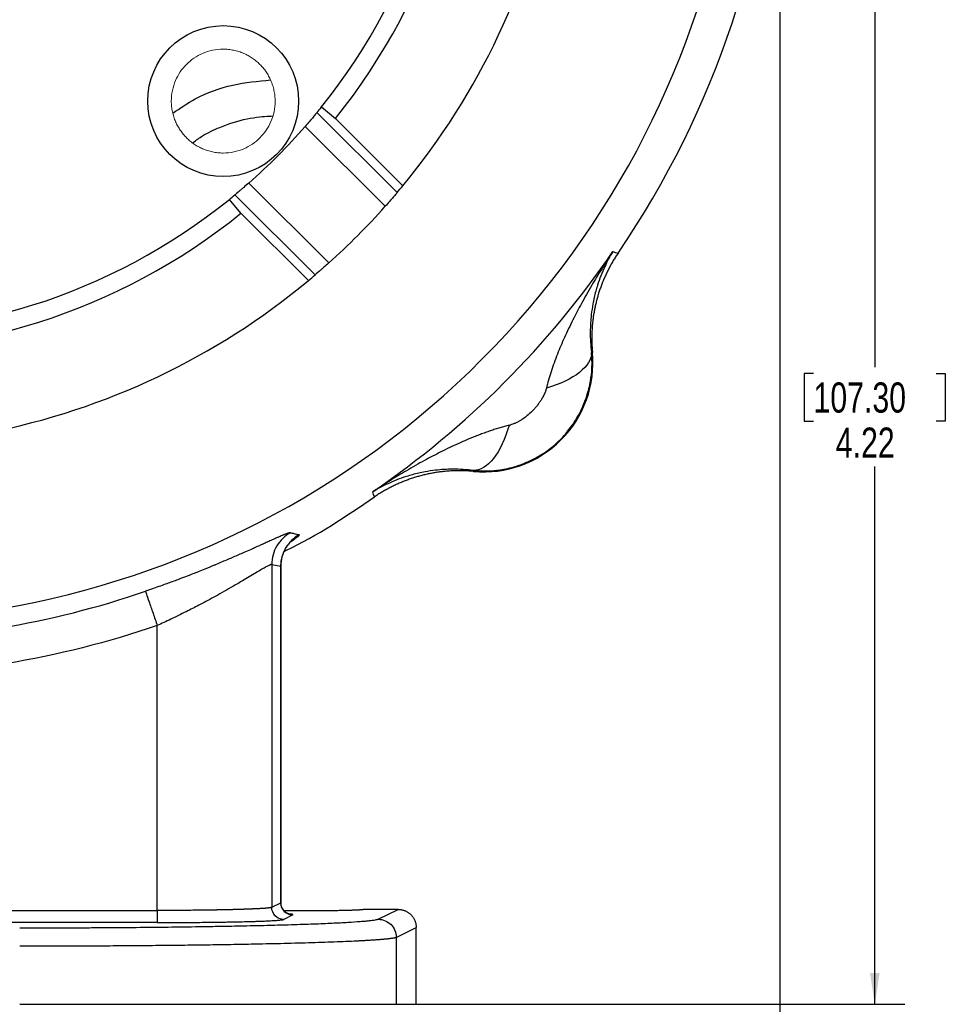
# Model space of a CAD drawing. Header units: inches. Extents: x 0.3 to 34.1, y 0.2 to 21.7.
# Tile 9 of 26: x 8 to 11.9, y 5.1 to 9.2. Entities that reach past the tile are written whole.
import ezdxf

# ---------------------------------------------------------------- set-up
doc = ezdxf.new("R2010")
doc.units = ezdxf.units.IN
doc.header["$MEASUREMENT"] = 0
doc.layers.add('SLD-0', color=7, linetype='Continuous', lineweight=25)
doc.styles.add('SLDTEXTSTYLE0', font='TXT', dxfattribs={"width": 0.75})
doc.dimstyles.new('SLDDIMSTYLE0', dxfattribs={"dimtxt": 0.125, "dimasz": 0.13, "dimexe": 0, "dimexo": 0.0625, "dimgap": 0.03125, "dimtad": 0, "dimtih": 1, "dimtoh": 1, "dimlfac": 0.8, "dimrnd": 1e-09, "dimzin": 12, "dimdsep": 46, "dimtxsty": 'SLDTEXTSTYLE0', "dimsah": 1, "dimcen": 0.09, "dimadec": 0, "dimazin": 3, "dimtfac": 1, "dimtofl": 0, "dimtmove": 0, "dimatfit": 3, "dimfxl": 1, "dimfrac": 2, "dimtolj": 1, "dimtzin": 12, "dimarcsym": 0})

# ---------------------------------------------------------------- blocks, each defined once
blk = doc.blocks.new('_D')
at = {"layer": 'SLD-0'}
for p, q in [((11.1828, 10.3145), (11.1828, 2.0702)), ((5.7703, 5.5582), (5.7703, 2.0702)), ((8.4951, 2.3752), (8.4571, 2.3752)), ((8.4571, 2.3752), (8.4571, 2.1768)), ((9.0031, 2.3752), (9.0412, 2.3752)), ((9.0412, 2.3752), (9.0412, 2.1768)), ((5.7703, 2.1952), (8.3474, 2.1952)), ((8.4571, 2.1768), (8.4951, 2.1768)), ((9.0412, 2.1768), (9.0031, 2.1768)), ((11.1828, 2.1952), (9.1508, 2.1952))]:
    blk.add_line(p, q, dxfattribs=at)
for points in [[(5.7703, 2.1952), (5.9003, 2.1752), (5.9003, 2.2152)], [(11.1828, 2.1952), (11.0528, 2.2152), (11.0528, 2.1752)]]:
    blk.add_solid(points, dxfattribs=at)
at = {"layer": 'SLD-0', "char_height": 0.125, "attachment_point": 1, "style": 'SLDTEXTSTYLE0'}
for s, insert in [('109.98', (8.4951, 2.3379)), ('4.33', (8.5875, 2.1509))]:
    blk.add_mtext(s, dxfattribs=dict(at, insert=insert))
blk = doc.blocks.new('_D_2')
at = {"layer": 'SLD-0'}
for p, q in [((5.7703, 5.5582), (5.7703, 2.5426)), ((9.6765, 5.0338), (9.6765, 2.5426)), ((7.6176, 2.8477), (7.5796, 2.8477)), ((7.5796, 2.8477), (7.5796, 2.6492)), ((8.0333, 2.8477), (8.0714, 2.8477)), ((8.0714, 2.8477), (8.0714, 2.6492)), ((5.7703, 2.6676), (7.4699, 2.6676)), ((9.6765, 2.6676), (8.181, 2.6676)), ((7.5796, 2.6492), (7.6176, 2.6492)), ((8.0714, 2.6492), (8.0333, 2.6492))]:
    blk.add_line(p, q, dxfattribs=at)
for points in [[(5.7703, 2.6676), (5.9003, 2.6476), (5.9003, 2.6876)], [(9.6765, 2.6676), (9.5465, 2.6876), (9.5465, 2.6476)]]:
    blk.add_solid(points, dxfattribs=at)
at = {"layer": 'SLD-0', "char_height": 0.125, "attachment_point": 1, "style": 'SLDTEXTSTYLE0'}
for s, insert in [('79.38', (7.6176, 2.8104)), ('3.13', (7.6638, 2.6233))]:
    blk.add_mtext(s, dxfattribs=dict(at, insert=insert))
blk = doc.blocks.new('_D_5')
at = {"layer": 'SLD-0'}
for p, q in [((8.5547, 10.3645), (11.7015, 10.3645)), ((11.5765, 10.3645), (11.5765, 7.7218)), ((11.3225, 7.6964), (11.2844, 7.6964)), ((11.2844, 7.6964), (11.2844, 7.498)), ((11.8305, 7.6964), (11.8686, 7.6964)), ((11.8686, 7.6964), (11.8686, 7.498)), ((11.2844, 7.498), (11.3225, 7.498)), ((11.8686, 7.498), (11.8305, 7.498)), ((11.5765, 5.0838), (11.5765, 7.3109)), ((9.6443, 5.0838), (11.7015, 5.0838))]:
    blk.add_line(p, q, dxfattribs=at)
for points in [[(11.5765, 10.3645), (11.5565, 10.2345), (11.5965, 10.2345)], [(11.5765, 5.0838), (11.5965, 5.2138), (11.5565, 5.2138)]]:
    blk.add_solid(points, dxfattribs=at)
at = {"layer": 'SLD-0', "char_height": 0.125, "attachment_point": 1, "style": 'SLDTEXTSTYLE0'}
for s, insert in [('107.30', (11.3225, 7.6591)), ('4.22', (11.4149, 7.4721))]:
    blk.add_mtext(s, dxfattribs=dict(at, insert=insert))

msp = doc.modelspace()

# ---------------------------------------------------------------- linework, layer by layer
at = {"color": 7, "linetype": 'Continuous', "lineweight": 25}
for p, q in [((9.2652, 8.7765), (9.5975, 8.445)), ((9.2841, 8.7997), (9.3417, 8.7516)), ((9.621, 8.473), (9.3417, 8.7516)), ((9.2168, 8.7193), (9.5484, 8.3885)), ((8.9828, 8.4847), (9.3144, 8.1539)), ((8.9508, 8.3597), (8.9025, 8.4171)), ((8.9257, 8.4361), (9.258, 8.1047)), ((8.9508, 8.3597), (9.2301, 8.0811)), ((10.4912, 8.2006), (10.5017, 8.1974)), ((10.5017, 8.1974), (10.5127, 8.1941)), ((10.4028, 7.7832), (10.4067, 7.7829)), ((9.9144, 7.2906), (9.9142, 7.2946)), ((9.4999, 7.1956), (9.4967, 7.2062)), ((9.5033, 7.1847), (9.4999, 7.1956)), ((9.0782, 6.9053), (9.0782, 5.4853)), ((9.0782, 6.9053), (9.1153, 6.8975)), ((9.1153, 6.8975), (9.1153, 5.5038)), ((9.1159, 5.4989), (9.1159, 6.9011)), ((8.6038, 5.4722), (8.6038, 6.6524)), ((7.0923, 5.4722), (8.6038, 5.4722)), ((9.0782, 5.4853), (9.1153, 5.5038)), ((9.2078, 5.4702), (9.1297, 5.4706)), ((9.4622, 5.4769), (9.4622, 5.4771)), ((9.6015, 5.4769), (9.4622, 5.4769)), ((9.5194, 5.4359), (9.6015, 5.4769)), ((9.1652, 5.4538), (9.1281, 5.4353)), ((8.6038, 5.4223), (7.0923, 5.4223)), ((9.5943, 5.3609), (9.6765, 5.402)), ((9.6765, 5.0838), (9.6765, 5.402)), ((9.5943, 5.3609), (9.5943, 5.0838)), ((9.5943, 5.0838), (9.6765, 5.0838))]:
    msp.add_line(p, q, dxfattribs=at)
at = {"color": 8, "linetype": 'Continuous', "lineweight": 25}
for p, q in [((9.1153, 6.8975), (9.1134, 6.8949)), ((9.1153, 5.5038), (9.1145, 5.5045))]:
    msp.add_line(p, q, dxfattribs=at)
at = {"color": 7, "linetype": 'Continuous', "lineweight": 25}
for centre, radius in [((7.3328, 10.3645), 1.2506), ((8.8771, 8.8241), 0.3125)]:
    msp.add_circle(centre, radius, dxfattribs=at)
for centre, radius, start, end in [((7.3328, 10.3645), 2.5762, 321.239, 128.9052), ((7.3328, 10.3645), 2.5013, 321.2734, 128.8708), ((7.3328, 10.3645), 3.85, 325.6839, 28.6205), ((7.3328, 10.3645), 2.5763, 141.239, 308.9052), ((7.3328, 10.3645), 2.5013, 141.2734, 308.8708), ((7.3328, 10.3645), 2.9688, 320.4211, 349.0737), ((7.3328, 10.3645), 2.5013, 320.5866, 321.2734), ((7.3328, 10.3645), 2.5013, 311.2748, 318.8694), ((7.3328, 10.3645), 2.9688, 319.7161, 320.4211), ((7.3328, 10.3645), 2.5013, 308.8708, 309.5576), ((7.3328, 10.3645), 2.9688, 311.8735, 318.2707), ((7.3328, 10.3645), 3.8286, 304.4163, 325.5837), ((7.3328, 10.3645), 2.9688, 281.0705, 309.7231), ((7.3328, 10.3645), 2.9688, 309.7231, 310.4281), ((9.957, 7.7403), 0.4517, 264.581, 5.4189), ((7.3328, 10.3645), 3.7738, 270, 288.9009)]:
    msp.add_arc(centre, radius, start, end, dxfattribs=at)
at = {"color": 8, "linetype": 'Continuous', "lineweight": 25}
msp.add_arc((7.3328, 10.3645), 3.6954, 244.523, 25.6212, dxfattribs=at)
at = {"color": 144, "linetype": 'Continuous', "lineweight": 18}
for points, knots in [([(8.7253, 8.6719), (8.7229, 8.6743), (8.7182, 8.6792), (8.7115, 8.6868), (8.7052, 8.6948), (8.6994, 8.703), (8.6939, 8.7114), (8.6888, 8.7202), (8.6841, 8.7292), (8.6782, 8.7419), (8.6719, 8.7587), (8.6663, 8.7798), (8.6629, 8.8016), (8.6613, 8.8312), (8.6651, 8.8679), (8.6781, 8.9089), (8.698, 8.9455), (8.724, 8.9768), (8.7553, 9.0029), (8.7918, 9.0229), (8.8328, 9.036), (8.8695, 9.0398), (8.899, 9.0384), (8.9208, 9.035), (8.942, 9.0295), (8.962, 9.022), (8.9807, 9.0129), (8.9979, 9.0023), (9.0142, 8.9903), (9.024, 8.981), (9.029, 8.9763)], [0, 0, 0, 0, 0.0151262, 0.0301528, 0.0451132, 0.0600408, 0.0749697, 0.0899336, 0.1049662, 0.1201006, 0.1522581, 0.184454, 0.2172957, 0.2501767, 0.3158115, 0.3800824, 0.44003, 0.5000162, 0.5599638, 0.6199501, 0.684221, 0.7498558, 0.7826975, 0.8155785, 0.847736, 0.8799319, 0.9100768, 0.9399564, 0.9698408, 1, 1, 1, 1]), ([(9.029, 8.9763), (9.0313, 8.9739), (9.0361, 8.969), (9.0427, 8.9614), (9.049, 8.9534), (9.0549, 8.9452), (9.0604, 8.9368), (9.0654, 8.928), (9.0701, 8.919), (9.076, 8.9063), (9.0823, 8.8895), (9.0879, 8.8683), (9.0913, 8.8466), (9.0929, 8.817), (9.0891, 8.7803), (9.0762, 8.7393), (9.0562, 8.7027), (9.0302, 8.6714), (8.9989, 8.6453), (8.9624, 8.6253), (8.9215, 8.6122), (8.8848, 8.6083), (8.8552, 8.6098), (8.8334, 8.6132), (8.8122, 8.6187), (8.7923, 8.6262), (8.7736, 8.6353), (8.7563, 8.6458), (8.74, 8.6579), (8.7302, 8.6672), (8.7253, 8.6719)], [0, 0, 0, 0, 0.015126, 0.030153, 0.045113, 0.060041, 0.07497, 0.089934, 0.104966, 0.120101, 0.152258, 0.184454, 0.217296, 0.250177, 0.315812, 0.380082, 0.44003, 0.500016, 0.559964, 0.61995, 0.684221, 0.749856, 0.782698, 0.815578, 0.847736, 0.879932, 0.910077, 0.939956, 0.969841, 1, 1, 1, 1])]:
    msp.add_open_spline(points, degree=3, knots=knots, dxfattribs=at)
at = {"color": 8, "linetype": 'Continuous', "lineweight": 25}
for points, knots in [([(8.6685, 8.7744), (8.6988, 8.7951), (8.7748, 8.8471), (8.9132, 8.8963), (9.0206, 8.9067), (9.0729, 8.9118)], [0, 0, 0, 0, 0.254353, 0.6363344, 1, 1, 1, 1]), ([(9.1921, 7.0285), (9.1925, 7.0275), (9.1933, 7.0257), (9.1796, 7.0148), (9.1664, 7.0053), (9.1559, 6.9986), (9.1555, 6.9984)], [0, 0, 0, 0, 0.327798, 0.675172, 0.987359, 1, 1, 1, 1])]:
    msp.add_open_spline(points, degree=3, knots=knots, dxfattribs=at)
at = {"color": 7, "linetype": 'Continuous', "lineweight": 25}
for points, knots in [([(9.2652, 8.7765), (9.2647, 8.7758), (9.2631, 8.7739), (9.2591, 8.7691), (9.2576, 8.7672), (9.254, 8.7629), (9.252, 8.7605), (9.241, 8.7474), (9.2291, 8.7334), (9.2168, 8.7193)], [0, 0, 0, 0, 0.25, 0.25, 0.375, 0.375, 0.5, 0.5, 1, 1, 1, 1]), ([(8.7527, 8.6533), (8.7655, 8.6625), (8.7999, 8.6873), (8.8743, 8.722), (8.9543, 8.7479), (9.0239, 8.7592), (9.0595, 8.7618), (9.0774, 8.7624), (9.082, 8.7626)], [0, 0, 0, 0, 0.133969, 0.361343, 0.695765, 0.847449, 0.96076, 1, 1, 1, 1]), ([(8.9828, 8.4847), (8.9758, 8.4785), (8.9688, 8.4725), (8.9589, 8.464), (8.9558, 8.4613), (8.9498, 8.4562), (8.9469, 8.4538), (8.9338, 8.4428), (8.927, 8.4371), (8.9257, 8.4361)], [0, 0, 0, 0, 0.25, 0.25, 0.375, 0.375, 0.5, 0.5, 1, 1, 1, 1]), ([(9.5975, 8.445), (9.597, 8.4444), (9.5953, 8.4425), (9.5913, 8.4377), (9.5898, 8.4359), (9.5861, 8.4317), (9.5841, 8.4293), (9.5729, 8.4163), (9.5608, 8.4025), (9.5484, 8.3885)], [0, 0, 0, 0, 0.25, 0.25, 0.375, 0.375, 0.5, 0.5, 1, 1, 1, 1]), ([(10.4912, 8.2006), (10.4852, 8.1916), (10.4742, 8.1749), (10.4594, 8.1518), (10.4429, 8.1256), (10.4246, 8.0959), (10.3958, 8.0477), (10.3627, 7.9894), (10.3248, 7.9174), (10.2914, 7.8476), (10.2658, 7.7874), (10.2478, 7.7399), (10.2355, 7.7041), (10.2248, 7.6696), (10.2189, 7.6468), (10.2161, 7.6357)], [0, 0, 0, 0, 0.05204, 0.095877, 0.131511, 0.200819, 0.262906, 0.400576, 0.521414, 0.651572, 0.768729, 0.831202, 0.890559, 0.946818, 1, 1, 1, 1]), ([(10.4912, 8.2006), (10.4789, 8.1808), (10.4678, 8.16), (10.4462, 8.1139), (10.4362, 8.0882), (10.4225, 8.0449), (10.4179, 8.0279), (10.412, 8.0017), (10.4102, 7.9929), (10.4059, 7.9698), (10.4038, 7.9554), (10.3994, 7.9172), (10.3979, 7.8929), (10.3976, 7.8404), (10.3992, 7.812), (10.4028, 7.7832)], [-1.669903, -1.669903, -1.669903, -1.669903, -1.37767, -1.37767, -1.04369, -1.04369, -0.834952, -0.834952, -0.730583, -0.730583, -0.563592, -0.563592, -0.296408, -0.296408, 0, 0, 0, 0]), ([(10.5127, 8.1941), (10.5093, 8.1891), (10.5026, 8.1791), (10.4931, 8.1637), (10.4841, 8.1481), (10.4754, 8.1322), (10.4673, 8.1161), (10.4596, 8.0998), (10.4524, 8.0833), (10.4456, 8.0665), (10.4394, 8.0496), (10.4336, 8.0325), (10.4284, 8.0152), (10.4236, 7.9978), (10.4194, 7.9802), (10.4156, 7.9626), (10.4124, 7.9448), (10.4097, 7.927), (10.4075, 7.9091), (10.4058, 7.8911), (10.4047, 7.8731), (10.404, 7.855), (10.4039, 7.837), (10.4043, 7.8189), (10.4052, 7.8009), (10.4062, 7.7889), (10.4067, 7.7829)], [0, 0, 0, 0, 0.041668, 0.083337, 0.125005, 0.166674, 0.208344, 0.250013, 0.291682, 0.33335, 0.375017, 0.416682, 0.458345, 0.500008, 0.541671, 0.583334, 0.624999, 0.666665, 0.708332, 0.749999, 0.791667, 0.833335, 0.875002, 0.916668, 0.958334, 1, 1, 1, 1]), ([(9.3144, 8.1539), (9.3074, 8.1477), (9.3006, 8.1416), (9.2908, 8.133), (9.2877, 8.1303), (9.2818, 8.1251), (9.2789, 8.1226), (9.266, 8.1114), (9.2593, 8.1057), (9.258, 8.1047)], [0, 0, 0, 0, 0.25, 0.25, 0.375, 0.375, 0.5, 0.5, 1, 1, 1, 1]), ([(9.9579, 7.2923), (9.9626, 7.2924), (9.974, 7.2924), (9.9937, 7.2935), (10.0188, 7.296), (10.0492, 7.3011), (10.0847, 7.3098), (10.1249, 7.3236), (10.1689, 7.3438), (10.2156, 7.3721), (10.2629, 7.4097), (10.3078, 7.4582), (10.3477, 7.5173), (10.3781, 7.5826), (10.3965, 7.6461), (10.4042, 7.6993), (10.4054, 7.739), (10.4044, 7.7655), (10.4032, 7.7787), (10.4028, 7.7832)], [0, 0, 0, 0, 0.019315, 0.04585, 0.079731, 0.121054, 0.17, 0.22681, 0.291579, 0.364339, 0.445075, 0.533154, 0.6283, 0.73006, 0.821087, 0.893011, 0.946297, 0.981636, 1, 1, 1, 1]), ([(10.4028, 7.7832), (10.4036, 7.7558), (10.3861, 7.7267), (10.3202, 7.6747), (10.2718, 7.6517), (10.2161, 7.6357)], [0, 0, 0, 0, 0.5, 0.5, 1, 1, 1, 1]), ([(10.2161, 7.6357), (10.2155, 7.6334), (10.2143, 7.6287), (10.2118, 7.6217), (10.209, 7.6145), (10.2056, 7.6071), (10.2018, 7.5995), (10.1967, 7.5905), (10.1901, 7.58), (10.1817, 7.5683), (10.1725, 7.5567), (10.1593, 7.5418), (10.1412, 7.5246), (10.1217, 7.5098), (10.1058, 7.4998), (10.0943, 7.4935), (10.083, 7.4882), (10.0755, 7.4855), (10.0718, 7.4842)], [0, 0, 0, 0, 0.034106, 0.069301, 0.105715, 0.143465, 0.182656, 0.22338, 0.287438, 0.353577, 0.421831, 0.490334, 0.627608, 0.763106, 0.826478, 0.886876, 0.944602, 1, 1, 1, 1]), ([(10.0616, 7.4812), (10.0554, 7.4797), (10.0426, 7.4764), (10.0234, 7.471), (10.0037, 7.4651), (9.9836, 7.4585), (9.9631, 7.4514), (9.9421, 7.4437), (9.9048, 7.4294), (9.8498, 7.4059), (9.78, 7.3725), (9.7079, 7.3346), (9.6496, 7.3015), (9.6014, 7.2728), (9.568, 7.2522), (9.5327, 7.2298), (9.5098, 7.2147), (9.4967, 7.2062)], [0, 0, 0, 0, 0.030015, 0.061031, 0.093053, 0.126085, 0.160131, 0.195194, 0.231277, 0.34843, 0.47859, 0.599424, 0.737096, 0.79918, 0.868491, 0.925015, 1, 1, 1, 1]), ([(10.0616, 7.4812), (10.0456, 7.4256), (9.9998, 7.329), (9.9415, 7.2938), (9.9142, 7.2946)], [0, 0, 0, 0, 0.5, 0.9999998, 0.9999998, 0.9999998, 0.9999998]), ([(10.0718, 7.4842), (10.0701, 7.4836), (10.0667, 7.4825), (10.0633, 7.4817), (10.0616, 7.4812)], [0, 0, 0, 0, 0.50893, 1, 1, 1, 1]), ([(9.9142, 7.2946), (9.8853, 7.2981), (9.8569, 7.2997), (9.8044, 7.2995), (9.7802, 7.298), (9.7419, 7.2936), (9.7275, 7.2914), (9.7044, 7.2872), (9.6956, 7.2854), (9.6695, 7.2794), (9.6524, 7.2748), (9.6091, 7.2612), (9.5834, 7.2511), (9.5373, 7.2296), (9.5166, 7.2184), (9.4967, 7.2062)], [-0.001686, -0.001686, -0.001686, -0.001686, 0.294721, 0.294721, 0.561906, 0.561906, 0.728896, 0.728896, 0.833265, 0.833265, 1.042003, 1.042003, 1.375984, 1.375984, 1.668217, 1.668217, 1.668217, 1.668217]), ([(9.9144, 7.2906), (9.9084, 7.2911), (9.8964, 7.2921), (9.8784, 7.293), (9.8603, 7.2934), (9.8423, 7.2933), (9.8242, 7.2927), (9.8062, 7.2915), (9.7883, 7.2898), (9.7703, 7.2876), (9.7525, 7.2849), (9.7347, 7.2817), (9.7171, 7.278), (9.6995, 7.2737), (9.6821, 7.269), (9.6649, 7.2637), (9.6478, 7.2579), (9.6308, 7.2517), (9.6141, 7.2449), (9.5975, 7.2377), (9.5812, 7.23), (9.5651, 7.2219), (9.5492, 7.2133), (9.5336, 7.2042), (9.5183, 7.1947), (9.5083, 7.188), (9.5033, 7.1847)], [0, 0, 0, 0, 0.041666, 0.083332, 0.124998, 0.166665, 0.208333, 0.250001, 0.291668, 0.333335, 0.375001, 0.416666, 0.458329, 0.499992, 0.541655, 0.583318, 0.624984, 0.66665, 0.708318, 0.749987, 0.791656, 0.833326, 0.874995, 0.916663, 0.958332, 1, 1, 1, 1]), ([(9.9142, 7.2946), (9.919, 7.2941), (9.9286, 7.2932), (9.9432, 7.2925), (9.953, 7.2924), (9.9579, 7.2923)], [0, 0, 0, 0, 0.330677, 0.664007, 1, 1, 1, 1]), ([(9.1306, 6.9606), (9.1334, 6.9619), (9.265, 7.0226), (9.3854, 7.1045), (9.5033, 7.1847)], [0, 0, 0, 0, 0.021248, 1, 1, 1, 1]), ([(9.1559, 7.0367), (9.1557, 7.0368), (9.1551, 7.0369), (9.1537, 7.0367), (9.1516, 7.0363), (9.1487, 7.0355), (9.1454, 7.0345), (9.142, 7.0333), (9.1381, 7.0319), (9.1309, 7.029), (9.1211, 7.025), (9.1085, 7.0196), (9.0974, 7.0148), (9.0846, 7.0091), (9.0702, 7.0026), (9.0575, 6.9969), (9.0475, 6.9923), (9.042, 6.9898), (9.0342, 6.9862), (9.0216, 6.9806), (9.0052, 6.9732), (8.985, 6.9643), (8.9579, 6.9524), (8.9192, 6.9356), (8.8806, 6.9191), (8.8526, 6.9072), (8.8363, 6.9003), (8.8251, 6.8956), (8.8135, 6.8908), (8.7967, 6.884), (8.7756, 6.8755), (8.7485, 6.8649), (8.7206, 6.8541), (8.692, 6.8433), (8.6663, 6.8337), (8.6423, 6.825), (8.6162, 6.8155), (8.5868, 6.8051), (8.5661, 6.798), (8.5553, 6.7942)], [0, 0, 0, 0, 0.014823, 0.031678, 0.050879, 0.072901, 0.093518, 0.109545, 0.126326, 0.146003, 0.200517, 0.226387, 0.25484, 0.288326, 0.318101, 0.349719, 0.365498, 0.376128, 0.381256, 0.408426, 0.4441, 0.464211, 0.506699, 0.569067, 0.63121, 0.662198, 0.677535, 0.693126, 0.703986, 0.720652, 0.754818, 0.779866, 0.816318, 0.851853, 0.877656, 0.903144, 0.932055, 0.964367, 1, 1, 1, 1]), ([(9.1559, 7.0367), (9.1325, 7.0239), (9.0928, 6.9854), (9.0782, 6.932), (9.0782, 6.9053)], [-0.9999995, -0.9999995, -0.9999995, -0.9999995, -0.5, 0.0000003, 0.0000003, 0.0000003, 0.0000003]), ([(9.1559, 7.0367), (9.1582, 7.0362), (9.1604, 7.0357), (9.1683, 7.0339), (9.173, 7.0328), (9.1807, 7.031), (9.1836, 7.0304), (9.1884, 7.0293), (9.1903, 7.0289), (9.1921, 7.0285)], [1.292114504, 1.292114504, 1.292114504, 1.292114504, 1.292694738, 1.292694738, 1.294648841, 1.294648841, 1.297775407, 1.297775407, 1.301243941, 1.301243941, 1.301243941, 1.301243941]), ([(9.1159, 6.8952), (9.1161, 6.9021), (9.1165, 6.9157), (9.1202, 6.9333), (9.1245, 6.9468), (9.1286, 6.9571), (9.1335, 6.9669), (9.1406, 6.979), (9.144, 6.9835), (9.1463, 6.9867)], [0, 0, 0, 0, 0.15203, 0.304943, 0.387191, 0.479399, 0.587572, 0.717027, 1, 1, 1, 1]), ([(9.0782, 6.9053), (9.0779, 6.9053), (9.0774, 6.9054), (9.0761, 6.9051), (9.0744, 6.9047), (9.0724, 6.9039), (9.07, 6.9029), (9.0673, 6.9016), (9.0616, 6.8988), (9.0511, 6.8931), (9.0333, 6.8828), (9.0114, 6.8699), (8.9775, 6.8497), (8.9266, 6.8195), (8.8692, 6.7867), (8.8181, 6.7585), (8.7747, 6.7355), (8.7309, 6.7131), (8.692, 6.6938), (8.6609, 6.6788), (8.6316, 6.665), (8.6128, 6.6565), (8.6038, 6.6524)], [0, 0, 0, 0, 0.017274, 0.03459, 0.051957, 0.069381, 0.08687, 0.104429, 0.122067, 0.182284, 0.24473, 0.305065, 0.36888, 0.494197, 0.620531, 0.675241, 0.747306, 0.825901, 0.873912, 0.919552, 0.96158, 1, 1, 1, 1]), ([(8.5553, 6.7942), (8.5555, 6.7936), (8.5567, 6.7901), (8.5616, 6.7756), (8.5654, 6.7647), (8.5748, 6.7372), (8.5804, 6.7207), (8.5921, 6.6865), (8.5982, 6.6688), (8.6038, 6.6524)], [0, 0, 0, 0, 0.25, 0.25, 0.5, 0.5, 0.75, 0.75, 1, 1, 1, 1]), ([(8.6038, 6.6524), (8.4006, 6.5828), (8.1903, 6.5296), (7.7638, 6.4586), (7.5476, 6.4408), (7.3328, 6.4408)], [0, 0, 0, 0, 0.5, 0.5, 1, 1, 1, 1]), ([(9.0782, 5.4853), (9.0779, 5.4851), (9.0773, 5.4848), (9.0759, 5.4844), (9.0741, 5.484), (9.0719, 5.4836), (9.0693, 5.4832), (9.0665, 5.4828), (9.0633, 5.4824), (9.0599, 5.482), (9.0563, 5.4817), (9.0524, 5.4813), (9.0483, 5.481), (9.044, 5.4807), (9.0395, 5.4804), (9.0349, 5.4801), (9.0301, 5.4799), (9.0252, 5.4796), (9.0204, 5.4794), (9.0156, 5.4792), (9.0108, 5.4789), (9.0061, 5.4787), (9.0014, 5.4785), (8.9967, 5.4783), (8.9921, 5.4781), (8.9875, 5.4779), (8.983, 5.4778), (8.9785, 5.4776), (8.9741, 5.4774), (8.9697, 5.4773), (8.9654, 5.4771), (8.9611, 5.477), (8.9569, 5.4768), (8.9528, 5.4767), (8.9487, 5.4765), (8.9447, 5.4764), (8.9408, 5.4763), (8.937, 5.4762), (8.9332, 5.4761), (8.9295, 5.476), (8.9258, 5.4758), (8.9223, 5.4757), (8.9188, 5.4757), (8.9154, 5.4756), (8.9121, 5.4755), (8.9088, 5.4754), (8.9056, 5.4753), (8.9025, 5.4752), (8.8995, 5.4752), (8.8965, 5.4751), (8.8936, 5.475), (8.8908, 5.475), (8.8881, 5.4749), (8.8854, 5.4749), (8.8828, 5.4748), (8.8803, 5.4748), (8.8779, 5.4747), (8.8755, 5.4747), (8.8732, 5.4746), (8.871, 5.4746), (8.8688, 5.4746), (8.8667, 5.4745), (8.8646, 5.4745), (8.8626, 5.4745), (8.8607, 5.4744), (8.8588, 5.4744), (8.8569, 5.4744), (8.8551, 5.4743), (8.8534, 5.4743), (8.8517, 5.4743), (8.8501, 5.4742), (8.8485, 5.4742), (8.847, 5.4742), (8.8455, 5.4742), (8.844, 5.4741), (8.8426, 5.4741), (8.8413, 5.4741), (8.84, 5.4741), (8.8387, 5.4741), (8.8375, 5.474), (8.8363, 5.474), (8.8352, 5.474), (8.8341, 5.474), (8.8331, 5.474), (8.8321, 5.474), (8.8311, 5.4739), (8.8164, 5.4737), (8.7901, 5.4733), (8.7528, 5.4729), (8.7228, 5.4727), (8.6988, 5.4726), (8.6796, 5.4725), (8.6606, 5.4723), (8.6417, 5.4723), (8.6225, 5.4722), (8.61, 5.4722), (8.6038, 5.4722)], [0, 0, 0, 0, 0.021212, 0.042075, 0.062558, 0.082631, 0.102263, 0.121426, 0.140096, 0.158247, 0.175856, 0.192905, 0.209376, 0.225252, 0.240522, 0.255175, 0.269206, 0.282693, 0.29584, 0.30866, 0.321157, 0.333339, 0.345208, 0.356771, 0.368031, 0.378995, 0.389666, 0.400049, 0.410149, 0.419971, 0.429519, 0.438799, 0.447814, 0.45657, 0.465071, 0.473321, 0.481326, 0.489089, 0.496616, 0.503912, 0.510979, 0.517824, 0.524451, 0.530864, 0.537068, 0.543068, 0.548867, 0.554471, 0.559883, 0.565109, 0.570153, 0.575019, 0.579711, 0.584235, 0.588594, 0.592792, 0.596834, 0.600724, 0.604467, 0.608066, 0.611547, 0.614933, 0.618225, 0.621425, 0.624534, 0.627554, 0.630487, 0.633333, 0.636095, 0.638774, 0.641371, 0.643888, 0.646325, 0.648684, 0.650966, 0.653172, 0.655303, 0.657361, 0.659346, 0.661259, 0.663102, 0.664875, 0.666578, 0.668214, 0.669782, 0.671283, 0.672719, 0.73866, 0.793339, 0.839146, 0.868364, 0.895257, 0.920271, 0.947977, 0.974326, 1, 1, 1, 1]), ([(8.6038, 5.4722), (8.6038, 5.4594), (8.6038, 5.4466), (8.6038, 5.4281), (8.6038, 5.4226), (8.6038, 5.4223)], [0, 0, 0, 0, 0.5, 0.5, 1, 1, 1, 1]), ([(9.1281, 5.4353), (9.115, 5.4353), (9.1021, 5.4407), (9.0836, 5.4592), (9.0782, 5.4722), (9.0782, 5.4853)], [0, 0, 0, 0, 0.5, 0.5, 1, 1, 1, 1]), ([(9.1153, 5.5038), (9.1153, 5.4908), (9.1207, 5.4778), (9.1392, 5.4593), (9.1522, 5.4539), (9.1652, 5.4538)], [0, 0, 0, 0, 0.5, 0.5, 1, 1, 1, 1]), ([(9.151, 5.4575), (9.1511, 5.4575), (9.1513, 5.4575), (9.148, 5.4582), (9.143, 5.4603), (9.1369, 5.4638), (9.1309, 5.4687), (9.1241, 5.4765), (9.1175, 5.4884), (9.1164, 5.4993), (9.1159, 5.5045)], [0, 0, 0, 0, 0.127932, 0.288287, 0.415205, 0.521347, 0.6149, 0.700492, 0.855264, 1, 1, 1, 1]), ([(9.4622, 5.4769), (9.4621, 5.4768), (9.462, 5.4766), (9.4613, 5.4763), (9.4601, 5.476), (9.4585, 5.4758), (9.4565, 5.4755), (9.4541, 5.4752), (9.4515, 5.475), (9.4485, 5.4748), (9.4453, 5.4745), (9.4419, 5.4743), (9.4382, 5.4741), (9.4344, 5.4739), (9.4304, 5.4737), (9.4263, 5.4735), (9.4222, 5.4733), (9.4179, 5.4732), (9.4136, 5.473), (9.4092, 5.4728), (9.4049, 5.4727), (9.4006, 5.4726), (9.3962, 5.4724), (9.392, 5.4723), (9.3837, 5.4721), (9.3708, 5.4718), (9.3524, 5.4714), (9.3331, 5.4711), (9.3131, 5.4708), (9.2925, 5.4706), (9.2715, 5.4704), (9.2503, 5.4703), (9.229, 5.4702), (9.2148, 5.4702), (9.2078, 5.4702)], [0, 0, 0, 0, 0.028383, 0.056162, 0.083338, 0.109911, 0.13588, 0.161245, 0.186007, 0.210165, 0.23372, 0.256672, 0.27902, 0.300764, 0.321905, 0.342443, 0.362377, 0.381707, 0.400434, 0.418557, 0.436077, 0.452993, 0.469306, 0.485015, 0.500121, 0.558359, 0.615922, 0.672811, 0.729027, 0.784568, 0.839436, 0.89363, 0.947152, 1, 1, 1, 1]), ([(9.6015, 5.4769), (9.6035, 5.4769), (9.6074, 5.4768), (9.6132, 5.4761), (9.6188, 5.475), (9.6242, 5.4735), (9.6293, 5.4716), (9.6342, 5.4695), (9.6389, 5.467), (9.6432, 5.4643), (9.6473, 5.4614), (9.6511, 5.4583), (9.6563, 5.4534), (9.6624, 5.4463), (9.6686, 5.4362), (9.6731, 5.4253), (9.676, 5.4138), (9.6764, 5.4059), (9.6765, 5.402)], [0, 0, 0, 0, 0.05025, 0.099547, 0.147891, 0.195281, 0.241719, 0.287205, 0.33174, 0.375322, 0.417954, 0.459636, 0.500367, 0.599545, 0.699088, 0.799007, 0.899308, 1, 1, 1, 1]), ([(9.5194, 5.4359), (9.519, 5.4356), (9.5179, 5.4352), (9.5155, 5.4344), (9.5119, 5.4334), (9.5054, 5.4321), (9.4957, 5.4306), (9.4816, 5.4289), (9.4682, 5.4275), (9.4549, 5.4264), (9.4335, 5.4246), (9.3948, 5.422), (9.3304, 5.4187), (9.2522, 5.4154), (9.1745, 5.4128), (9.108, 5.4109), (9.0553, 5.4096), (9.0034, 5.4083), (8.951, 5.4072), (8.8917, 5.4061), (8.8104, 5.4046), (8.699, 5.403), (8.5677, 5.4015), (8.4557, 5.4005), (8.3655, 5.3999), (8.3034, 5.3996), (8.2369, 5.3993), (8.1779, 5.3991), (8.1208, 5.399), (8.0767, 5.3989), (8.048, 5.3989), (8.0339, 5.3989)], [0, 0, 0, 0, 0.010703, 0.0239884, 0.0399107, 0.0585563, 0.0922455, 0.1170913, 0.1480404, 0.163485, 0.1789203, 0.2407177, 0.3049196, 0.3691079, 0.4345679, 0.4725966, 0.5000461, 0.5328292, 0.5655276, 0.5898699, 0.6309936, 0.695603, 0.7593592, 0.8211515, 0.8520174, 0.8829486, 0.9052469, 0.9414701, 0.9618148, 0.9813495, 1, 1, 1, 1]), ([(8.6038, 5.4223), (8.6092, 5.4223), (8.6196, 5.4223), (8.6349, 5.4223), (8.6545, 5.4223), (8.675, 5.4224), (8.6986, 5.4225), (8.7205, 5.4226), (8.7523, 5.4228), (8.792, 5.4232), (8.8385, 5.4237), (8.8759, 5.4242), (8.9005, 5.4247), (8.9146, 5.425), (8.9355, 5.4254), (8.959, 5.4259), (8.9836, 5.4265), (9.001, 5.427), (9.0178, 5.4275), (9.0383, 5.4283), (9.0569, 5.429), (9.073, 5.4298), (9.0873, 5.4307), (9.0986, 5.4314), (9.1085, 5.4322), (9.1155, 5.4329), (9.1217, 5.4337), (9.1261, 5.4345), (9.1274, 5.435), (9.1281, 5.4353)], [0, 0, 0, 0, 0.020092, 0.039236, 0.05762, 0.093958, 0.11705, 0.147396, 0.17813, 0.240638, 0.304353, 0.369003, 0.401598, 0.415401, 0.434316, 0.499934, 0.531651, 0.565572, 0.596996, 0.630891, 0.695552, 0.72756, 0.759299, 0.821824, 0.844222, 0.882921, 0.924533, 0.96372, 1, 1, 1, 1]), ([(9.1652, 5.4538), (9.1667, 5.455), (9.1684, 5.4564), (9.1501, 5.4577), (9.1473, 5.4579)], [0, 0, 0, 0, 0.847373, 1, 1, 1, 1]), ([(9.5194, 5.4359), (9.539, 5.4358), (9.578, 5.4195), (9.5942, 5.3805), (9.5943, 5.3609)], [-0.9996985, -0.9996985, -0.9996985, -0.9996985, -0.5, 0, 0, 0, 0]), ([(9.5943, 5.3609), (9.5938, 5.3606), (9.5927, 5.3602), (9.5905, 5.3595), (9.5878, 5.3588), (9.5848, 5.3582), (9.5813, 5.3575), (9.5775, 5.3569), (9.5733, 5.3562), (9.5687, 5.3556), (9.5639, 5.355), (9.5587, 5.3544), (9.5533, 5.3538), (9.5476, 5.3533), (9.5417, 5.3527), (9.5356, 5.3522), (9.5293, 5.3516), (9.5228, 5.3511), (9.5162, 5.3506), (9.5094, 5.3501), (9.5025, 5.3496), (9.4955, 5.3491), (9.4883, 5.3487), (9.4812, 5.3482), (9.4739, 5.3478), (9.4667, 5.3474), (9.4593, 5.347), (9.452, 5.3466), (9.4447, 5.3462), (9.4374, 5.3458), (9.4048, 5.3442), (9.3409, 5.3414), (9.2342, 5.3379), (9.1185, 5.3348), (9.0204, 5.3327), (8.9459, 5.3313), (8.8969, 5.3304), (8.8468, 5.3297), (8.7959, 5.3289), (8.7441, 5.3282), (8.6916, 5.3276), (8.6384, 5.327), (8.5846, 5.3265), (8.5304, 5.326), (8.4758, 5.3256), (8.4208, 5.3252), (8.3657, 5.3249), (8.3103, 5.3246), (8.2549, 5.3244), (8.1995, 5.3242), (8.1442, 5.3241), (8.089, 5.324), (8.0523, 5.324), (8.0339, 5.324)], [0, 0, 0, 0, 0.0118736, 0.0235698, 0.0350887, 0.0464301, 0.0575942, 0.0685809, 0.0793903, 0.0900222, 0.1004768, 0.110754, 0.1208539, 0.1307763, 0.1405214, 0.1500891, 0.1594794, 0.1686924, 0.1777279, 0.1865861, 0.1952669, 0.2037704, 0.2120964, 0.2202451, 0.2282164, 0.2360103, 0.2436268, 0.251066, 0.2583278, 0.2654122, 0.2723192, 0.3511043, 0.4260612, 0.4971895, 0.5644889, 0.5897133, 0.6148165, 0.6397985, 0.6646593, 0.6893991, 0.7140177, 0.7385152, 0.7628916, 0.787147, 0.8112813, 0.8352946, 0.8591868, 0.8829581, 0.9066084, 0.9301377, 0.953546, 0.9768335, 1, 1, 1, 1]), ([(8.0339, 5.0838), (8.043, 5.0838), (8.061, 5.0838), (8.0879, 5.0838), (8.1149, 5.0838), (8.1418, 5.0838), (8.1686, 5.0838), (8.1954, 5.0838), (8.2222, 5.0838), (8.2489, 5.0838), (8.2756, 5.0838), (8.3022, 5.0838), (8.3685, 5.0838), (8.4735, 5.0838), (8.6138, 5.0838), (8.7489, 5.0838), (8.8776, 5.0838), (8.9987, 5.0838), (9.1111, 5.0838), (9.2139, 5.0838), (9.3059, 5.0838), (9.3866, 5.0838), (9.455, 5.0838), (9.5108, 5.0838), (9.5437, 5.0838), (9.5622, 5.0838), (9.5718, 5.0838), (9.5798, 5.0838), (9.5863, 5.0838), (9.5913, 5.0838), (9.5933, 5.0838), (9.5943, 5.0838)], [0, 0, 0, 0, 0.0113913, 0.0227675, 0.034132, 0.0454882, 0.0568395, 0.0681893, 0.079541, 0.090898, 0.1022636, 0.1136413, 0.1250345, 0.1875233, 0.2500236, 0.3125124, 0.3750127, 0.4375015, 0.5000018, 0.5624906, 0.6249909, 0.6874797, 0.74998, 0.8124688, 0.8749691, 0.8958409, 0.9166714, 0.9374817, 0.9582926, 0.9791251, 1, 1, 1, 1])]:
    msp.add_open_spline(points, degree=3, knots=knots, dxfattribs=at)
msp.add_open_spline([(9.1921, 7.0285), (9.169, 7.0155), (9.1297, 6.9771), (9.1153, 6.924), (9.1153, 6.8975)], degree=3, dxfattribs=at)

# ---------------------------------------------------------------- dimensions: what is measured, and where the dimension line sits
at = {"layer": 'SLD-0'}
for base, p1, p2, picture, middle in [((5.7703, 2.1952), (11.1828, 10.3645), (5.7703, 5.6082), '_D', (8.7491, 2.1952)), ((9.6765, 2.6676), (5.7703, 5.6082), (9.6765, 5.0838), '_D_2', (7.8255, 2.6676))]:
    dim = msp.add_linear_dim(base=base, p1=p1, p2=p2, dimstyle='SLDDIMSTYLE0', dxfattribs=at)
    dim.commit()
    dim.dimension.update_dxf_attribs({"geometry": picture, "text_midpoint": middle, "dimtype": 160})
dim = msp.add_linear_dim(base=(11.5765, 10.3645), p1=(9.5943, 5.0838), p2=(8.5047, 10.3645), angle=90, dimstyle='SLDDIMSTYLE0', dxfattribs=at)
dim.commit()
dim.dimension.update_dxf_attribs({"geometry": '_D_5', "text_midpoint": (11.5765, 7.5164), "dimtype": 160})

doc.saveas('drawing.dxf')
